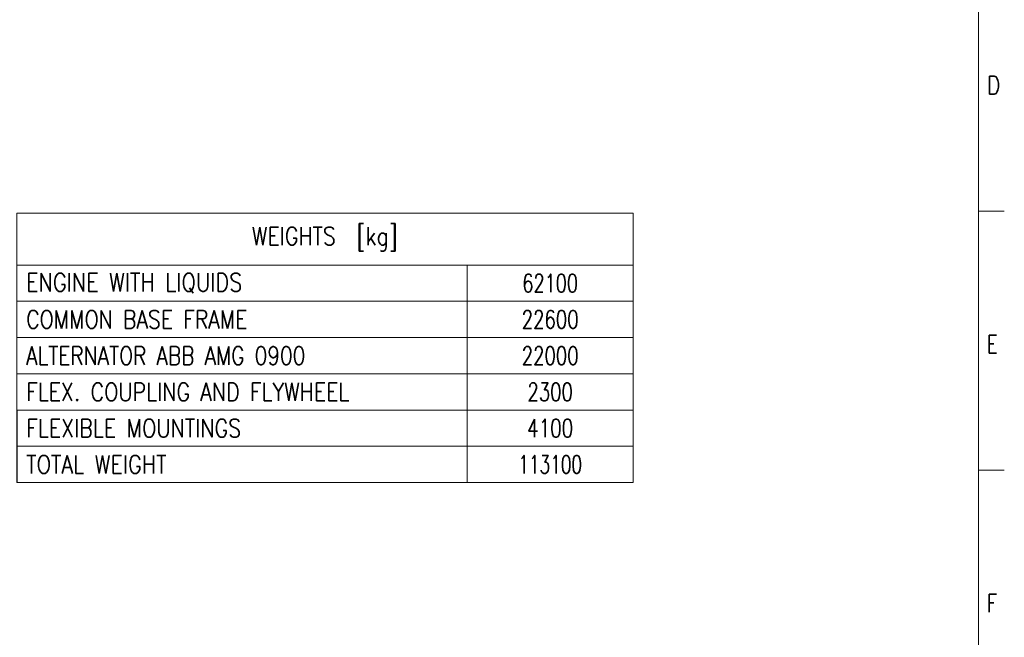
# Model space of a CAD drawing. Header units: inches. Extents: x 0 to 29700, y -16 to 21000.
# Tile 166 of 256: x 20194 to 29700, y 6387 to 12349. Entities that reach past the tile are written whole.
import ezdxf

# ---------------------------------------------------------------- set-up
doc = ezdxf.new("R2010")
doc.units = ezdxf.units.IN
doc.layers.add('210', color=7, linetype='Continuous', true_color=0xffffff)
doc.layers.add('254', color=7, linetype='Continuous', true_color=0xffffff)
doc.styles.add('latin_extended', font='simplex.shx')

# ---------------------------------------------------------------- blocks, each defined once
blk = doc.blocks.new('TabularNote1')
at = {"layer": '254', "color": 172, "linetype": 'Continuous', "lineweight": 18}
for p, q in [((0, 0), (87, 0)), ((0, 0), (0, -10)), ((87, 0), (119, 0)), ((119, 0), (119, -10)), ((0, -10), (87, -10)), ((0, -10), (0, -17)), ((87, -10), (119, -10)), ((87, -10), (87, -17)), ((119, -10), (119, -17)), ((0, -17), (87, -17)), ((0, -17), (0, -24)), ((87, -17), (119, -17)), ((87, -17), (87, -24)), ((119, -17), (119, -24)), ((0, -24), (87, -24)), ((0, -24), (0, -31)), ((87, -24), (119, -24)), ((87, -24), (87, -31)), ((119, -24), (119, -31)), ((0, -31), (87, -31)), ((0, -31), (0, -38)), ((87, -31), (119, -31)), ((87, -31), (87, -38)), ((119, -31), (119, -38)), ((0, -38), (87, -38)), ((87, -38), (119, -38)), ((87, -38), (87, -45)), ((119, -38), (119, -45)), ((0, -45), (87, -45)), ((87, -45), (119, -45)), ((87, -45), (87, -52)), ((119, -45), (119, -52)), ((0, -52), (87, -52)), ((87, -52), (119, -52))]:
    blk.add_line(p, q, dxfattribs=at)
at = {"layer": '254', "color": 172, "linetype": 'Continuous', "lineweight": 25}
for p, q in [((0, -38), (0, -45)), ((0, -45), (0, -52))]:
    blk.add_line(p, q, dxfattribs=at)
at = {"layer": '254', "color": 2, "linetype": 'Continuous', "lineweight": 13, "char_height": 3.5, "line_spacing_factor": 0.963855, "style": 'latin_extended'}
for s, insert, attachment_point in [('\\W0.8304;WEIGHTS  [kg]', (59.5, -5), 5), ('\\W0.8405;ENGINE WITH LIQUIDS', (1.8175, -13.5), 4), ('\\W0.7146;62100', (103, -13.5), 5), ('\\W0.8254;COMMON BASE FRAME', (1.8175, -20.5), 4), ('\\W0.7330;22600', (103, -20.5), 5), ('\\W0.8147;ALTERNATOR ABB AMG 0900', (1.8175, -27.5), 4), ('\\W0.7330;22000', (103, -27.5), 5), ('\\W0.8303;FLEX. COUPLING AND FLYWHEEL', (1.8175, -34.5), 4), ('\\W0.7316;2300', (103, -34.5), 5), ('\\W0.8337;FLEXIBLE MOUNTINGS', (1.8175, -41.5), 4), ('\\W0.7406;4100', (103, -41.5), 5), ('\\W0.8408;TOTAL WEIGHT', (1.8175, -48.5), 4), ('\\W0.6852;113100', (103, -48.5), 5)]:
    blk.add_mtext(s, dxfattribs=dict(at, insert=insert, attachment_point=attachment_point))

msp = doc.modelspace()

# ---------------------------------------------------------------- linework, layer by layer
at = {"layer": '210', "color": 7, "linetype": 'Continuous', "lineweight": 18}
for p, q in [((29450, 250), (29450, 20750)), ((29700, 10500), (29450, 10500)), ((29700, 8000), (29450, 8000))]:
    msp.add_line(p, q, dxfattribs=at)

# ---------------------------------------------------------------- block references
at = {"layer": '254', "color": 172, "linetype": 'Continuous', "lineweight": 18, "xscale": 50, "yscale": 50, "zscale": 50}
msp.add_blockref('TabularNote1', (20165.603, 10480.795), dxfattribs=at)

# ---------------------------------------------------------------- texts
at = {"layer": '210', "color": 211, "linetype": 'Continuous', "lineweight": 18, "char_height": 175, "attachment_point": 7, "line_spacing_factor": 0.963855, "style": 'latin_extended'}
for s, insert in [('\\W0.8203;D', (29533.887, 11629.555)), ('\\W0.7067;E', (29533.887, 9129.555)), ('\\W0.7067;F', (29533.887, 6629.555))]:
    msp.add_mtext(s, dxfattribs=dict(at, insert=insert))

doc.saveas('drawing.dxf')
